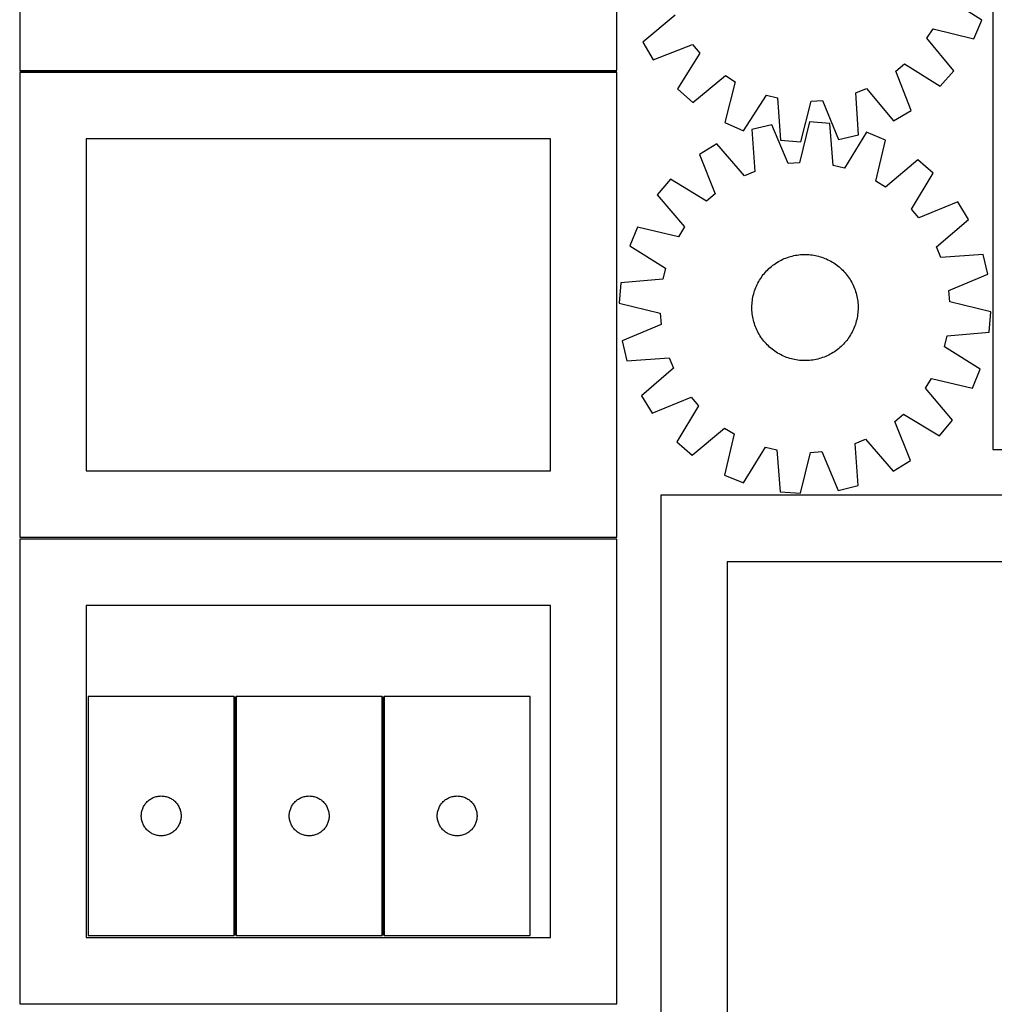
# Model space of a CAD drawing. Header units: millimetres. Extents: x 7 to 1493, y 7 to 2993.
# Tile 2 of 13: x 7 to 741, y 710 to 1452. Entities that reach past the tile are written whole.
import ezdxf

# ---------------------------------------------------------------- set-up
doc = ezdxf.new("R2010")
doc.units = ezdxf.units.MM
doc.layers.add('COMMON', color=5, linetype='CONTINUOUS', true_color=0x0000ff)
doc.layers.add('CUT', color=7, linetype='CONTINUOUS', true_color=0x000000)

msp = doc.modelspace()

# ---------------------------------------------------------------- linework, layer by layer
at = {"layer": 'COMMON'}
for p, q in [((6.581163, 1412.551038), (456.581163, 1412.551038)), ((168.962438, 761.767944), (168.962438, 941.767944)), ((280.462438, 941.767944), (280.462438, 761.767944))]:
    msp.add_line(p, q, dxfattribs=at)
at = {"layer": 'CUT'}
for p, q in [((6.581163, 1763.301039), (6.581163, 1413.301039)), ((456.581163, 1413.301039), (456.581163, 1763.301039)), ((739.867744, 1477.758967), (739.867744, 1127.758967)), ((731.682208, 1451.309739), (704.912128, 1468.40762)), ((500.449849, 1455.006446), (476.140513, 1434.560642)), ((725.60866, 1437.173171), (731.682208, 1451.309739)), ((690.203593, 1437.570534), (694.778987, 1444.822095)), ((694.778987, 1444.822095), (725.60866, 1437.173171)), ((476.140513, 1434.560642), (484.007294, 1421.337772)), ((484.007294, 1421.337772), (513.574829, 1432.94534)), ((513.574829, 1432.94534), (519.057599, 1426.353026)), ((710.379918, 1413.037073), (690.203593, 1437.570534)), ((519.057599, 1426.353026), (502.256147, 1399.395912)), ((666.685763, 1412.787909), (673.278077, 1418.270679)), ((673.278077, 1418.270679), (700.23519, 1401.469227)), ((6.581163, 1413.301039), (456.581163, 1413.301039)), ((456.581163, 1411.801038), (6.581163, 1411.801038)), ((6.581163, 1411.801038), (6.581163, 1061.801038)), ((456.581163, 1061.801038), (456.581163, 1411.801038)), ((513.823993, 1389.251185), (538.357454, 1409.427509)), ((538.357454, 1409.427509), (545.609015, 1404.852115)), ((678.293331, 1383.220374), (666.685763, 1412.787909)), ((700.23519, 1401.469227), (710.379918, 1413.037073)), ((545.609015, 1404.852115), (537.960091, 1374.022442)), ((502.256147, 1399.395912), (513.823993, 1389.251185)), ((552.096659, 1367.948894), (569.19454, 1394.718975)), ((569.19454, 1394.718975), (577.505059, 1392.608372)), ((636.660724, 1396.485642), (644.624656, 1399.662929)), ((638.563307, 1364.778309), (636.660724, 1396.485642)), ((644.624656, 1399.662929), (665.070461, 1375.353593)), ((577.505059, 1392.608372), (579.757393, 1360.923964)), ((595.078897, 1359.516116), (603.067538, 1390.259512)), ((603.067538, 1390.259512), (611.623524, 1390.820301)), ((611.623524, 1390.820301), (623.556641, 1361.382647)), ((665.070461, 1375.353593), (678.293331, 1383.220374)), ((537.960091, 1374.022442), (552.096659, 1367.948894)), ((573.202324, 1372.469252), (558.240365, 1368.881727)), ((585.511373, 1343.186799), (573.202324, 1372.469252)), ((601.653835, 1374.700249), (594.059477, 1343.85709)), ((616.99211, 1373.488688), (601.653835, 1374.700249)), ((619.649936, 1341.835715), (616.99211, 1373.488688)), ((558.240365, 1368.881727), (560.548762, 1337.201354)), ((644.740521, 1366.818493), (627.986797, 1339.831691)), ((658.953694, 1360.926442), (644.740521, 1366.818493)), ((406.581163, 1361.801038), (56.581163, 1361.801038)), ((56.581163, 1361.801038), (56.581163, 1111.801038)), ((406.581163, 1111.801038), (406.581163, 1361.801038)), ((531.870787, 1357.967922), (518.749724, 1349.932484)), ((552.626164, 1333.92236), (531.870787, 1357.967922)), ((579.757393, 1360.923964), (595.078897, 1359.516116)), ((623.556641, 1361.382647), (638.563307, 1364.778309)), ((651.70013, 1330.001362), (658.953694, 1360.926442)), ((518.749724, 1349.932484), (530.734914, 1320.515993)), ((594.059477, 1343.85709), (585.511373, 1343.186799)), ((683.282797, 1346.007979), (659.009678, 1325.51919)), ((694.979584, 1336.012193), (683.282797, 1346.007979)), ((560.548762, 1337.201354), (552.626164, 1333.92236)), ((627.986797, 1339.831691), (619.649936, 1341.835715)), ((678.524659, 1308.842169), (694.979584, 1336.012193)), ((497.043316, 1331.404191), (487.047531, 1319.707404)), ((524.21334, 1314.949266), (497.043316, 1331.404191)), ((659.009678, 1325.51919), (651.70013, 1330.001362)), ((530.734914, 1320.515993), (524.21334, 1314.949266)), ((487.047531, 1319.707404), (507.536319, 1295.434285)), ((713.507878, 1314.305785), (684.091386, 1302.320595)), ((721.543316, 1301.184723), (713.507878, 1314.305785)), ((684.091386, 1302.320595), (678.524659, 1308.842169)), ((697.497753, 1280.429345), (721.543316, 1301.184723)), ((472.129067, 1295.3783), (466.237017, 1281.165127)), ((503.054147, 1288.124736), (472.129067, 1295.3783)), ((507.536319, 1295.434285), (503.054147, 1288.124736)), ((466.237017, 1281.165127), (493.223819, 1264.411403)), ((700.776747, 1272.506747), (697.497753, 1280.429345)), ((576.102152, 1268.005195), (577.157996, 1268.686517)), ((577.157996, 1268.686517), (578.23472, 1269.334338)), ((578.23472, 1269.334338), (579.331261, 1269.948019)), ((579.331261, 1269.948019), (580.446538, 1270.526954)), ((580.446538, 1270.526954), (581.579449, 1271.070571)), ((581.579449, 1271.070571), (582.728876, 1271.578335)), ((582.728876, 1271.578335), (583.893685, 1272.049744)), ((583.893685, 1272.049744), (585.072727, 1272.484332)), ((585.072727, 1272.484332), (586.264838, 1272.881672)), ((586.264838, 1272.881672), (587.468841, 1273.24137)), ((587.468841, 1273.24137), (588.683549, 1273.563072)), ((588.683549, 1273.563072), (589.907762, 1273.846461)), ((589.907762, 1273.846461), (591.140272, 1274.091256)), ((591.140272, 1274.091256), (592.379864, 1274.297217)), ((592.379864, 1274.297217), (593.625313, 1274.464139)), ((593.625313, 1274.464139), (594.875391, 1274.591858)), ((594.875391, 1274.591858), (596.128863, 1274.680249)), ((596.128863, 1274.680249), (597.384494, 1274.729223)), ((597.384494, 1274.729223), (598.641044, 1274.738733)), ((598.641044, 1274.738733), (599.897272, 1274.708769)), ((599.897272, 1274.708769), (601.151939, 1274.63936)), ((601.151939, 1274.63936), (602.403806, 1274.530576)), ((602.403806, 1274.530576), (603.651639, 1274.382524)), ((603.651639, 1274.382524), (604.894206, 1274.195349)), ((604.894206, 1274.195349), (606.130281, 1273.969236)), ((606.130281, 1273.969236), (607.358643, 1273.704409)), ((607.358643, 1273.704409), (608.57808, 1273.401129)), ((608.57808, 1273.401129), (609.78739, 1273.059695)), ((609.78739, 1273.059695), (610.985378, 1272.680445)), ((610.985378, 1272.680445), (612.170863, 1272.263751)), ((612.170863, 1272.263751), (613.342674, 1271.810027)), ((613.342674, 1271.810027), (614.499654, 1271.319718)), ((614.499654, 1271.319718), (615.640663, 1270.793311)), ((615.640663, 1270.793311), (616.764574, 1270.231322)), ((616.764574, 1270.231322), (617.870279, 1269.634309)), ((617.870279, 1269.634309), (618.956684, 1269.002858)), ((618.956684, 1269.002858), (620.02272, 1268.337595)), ((732.457121, 1274.815144), (700.776747, 1272.506747)), ((736.044645, 1259.853185), (732.457121, 1274.815144)), ((493.223819, 1264.411403), (491.219794, 1256.074542)), ((567.703483, 1260.487046), (568.527321, 1261.435887)), ((568.527321, 1261.435887), (569.380555, 1262.358382)), ((569.380555, 1262.358382), (570.262346, 1263.253621)), ((570.262346, 1263.253621), (571.171821, 1264.12072)), ((571.171821, 1264.12072), (572.108083, 1264.958825)), ((572.108083, 1264.958825), (573.07021, 1265.767107)), ((573.07021, 1265.767107), (574.05725, 1266.544769)), ((574.05725, 1266.544769), (575.06823, 1267.291044)), ((575.06823, 1267.291044), (576.102152, 1268.005195)), ((620.02272, 1268.337595), (621.067333, 1267.639175)), ((621.067333, 1267.639175), (622.089492, 1266.908287)), ((622.089492, 1266.908287), (623.08819, 1266.145654)), ((623.08819, 1266.145654), (624.062439, 1265.352026)), ((624.062439, 1265.352026), (625.01128, 1264.528189)), ((625.01128, 1264.528189), (625.933775, 1263.674954)), ((625.933775, 1263.674954), (626.829014, 1262.793164)), ((626.829014, 1262.793164), (627.696114, 1261.883688)), ((627.696114, 1261.883688), (628.534218, 1260.947426)), ((491.219794, 1256.074542), (459.566821, 1253.416716)), ((562.824187, 1253.189181), (563.421201, 1254.294885)), ((563.421201, 1254.294885), (564.052651, 1255.381291)), ((564.052651, 1255.381291), (564.717914, 1256.447326)), ((564.717914, 1256.447326), (565.416334, 1257.491939)), ((565.416334, 1257.491939), (566.147222, 1258.514099)), ((566.147222, 1258.514099), (566.909856, 1259.512796)), ((566.909856, 1259.512796), (567.703483, 1260.487046)), ((628.534218, 1260.947426), (629.3425, 1259.9853)), ((629.3425, 1259.9853), (630.120163, 1258.99826)), ((630.120163, 1258.99826), (630.866437, 1257.987279)), ((630.866437, 1257.987279), (631.580588, 1256.953357)), ((631.580588, 1256.953357), (632.261911, 1255.897513)), ((632.261911, 1255.897513), (632.909732, 1254.820789)), ((632.909732, 1254.820789), (633.523413, 1253.724248)), ((633.523413, 1253.724248), (634.102347, 1252.608971)), ((706.762192, 1247.544136), (736.044645, 1259.853185)), ((459.566821, 1253.416716), (458.35526, 1238.078442)), ((559.65438, 1245.002687), (559.995814, 1246.211997)), ((559.995814, 1246.211997), (560.375064, 1247.409985)), ((560.375064, 1247.409985), (560.791758, 1248.595469)), ((560.791758, 1248.595469), (561.245482, 1249.76728)), ((561.245482, 1249.76728), (561.735791, 1250.924261)), ((561.735791, 1250.924261), (562.262199, 1252.06527)), ((562.262199, 1252.06527), (562.824187, 1253.189181)), ((634.102347, 1252.608971), (634.645965, 1251.476061)), ((634.645965, 1251.476061), (635.153728, 1250.326633)), ((635.153728, 1250.326633), (635.625137, 1249.161824)), ((635.625137, 1249.161824), (636.059726, 1247.982782)), ((636.059726, 1247.982782), (636.457065, 1246.790672)), ((636.457065, 1246.790672), (636.816764, 1245.586668)), ((707.432483, 1238.996032), (706.762192, 1247.544136)), ((558.416149, 1237.576545), (558.524933, 1238.828413)), ((558.524933, 1238.828413), (558.672985, 1240.076246)), ((558.672985, 1240.076246), (558.86016, 1241.318813)), ((558.86016, 1241.318813), (559.086273, 1242.554887)), ((559.086273, 1242.554887), (559.3511, 1243.783249)), ((559.3511, 1243.783249), (559.65438, 1245.002687)), ((636.816764, 1245.586668), (637.138466, 1244.371961)), ((637.138466, 1244.371961), (637.421854, 1243.147748)), ((637.421854, 1243.147748), (637.66665, 1241.915237)), ((637.66665, 1241.915237), (637.87261, 1240.675646)), ((637.87261, 1240.675646), (638.039532, 1239.430196)), ((638.039532, 1239.430196), (638.167252, 1238.180118)), ((738.275643, 1231.401674), (707.432483, 1238.996032)), ((458.35526, 1238.078442), (489.198419, 1230.484084)), ((558.316776, 1235.06565), (558.34674, 1236.321878)), ((558.326286, 1233.809101), (558.316776, 1235.06565)), ((558.375261, 1232.55347), (558.326286, 1233.809101)), ((558.34674, 1236.321878), (558.416149, 1237.576545)), ((558.463651, 1231.299997), (558.375261, 1232.55347)), ((638.214754, 1231.903571), (638.10597, 1230.651703)), ((638.167252, 1238.180118), (638.255642, 1236.926646)), ((638.284162, 1233.158238), (638.214754, 1231.903571)), ((638.255642, 1236.926646), (638.304616, 1235.671015)), ((638.314126, 1234.414466), (638.284162, 1233.158238)), ((638.304616, 1235.671015), (638.314126, 1234.414466)), ((737.064082, 1216.0634), (738.275643, 1231.401674)), ((489.198419, 1230.484084), (489.86871, 1221.93598)), ((558.59137, 1230.04992), (558.463651, 1231.299997)), ((558.758293, 1228.80447), (558.59137, 1230.04992)), ((558.964253, 1227.564879), (558.758293, 1228.80447)), ((559.209048, 1226.332368), (558.964253, 1227.564879)), ((559.492437, 1225.108155), (559.209048, 1226.332368)), ((559.814139, 1223.893448), (559.492437, 1225.108155)), ((636.976523, 1224.477429), (636.635089, 1223.268119)), ((637.279803, 1225.696866), (636.976523, 1224.477429)), ((637.54463, 1226.925229), (637.279803, 1225.696866)), ((637.770742, 1228.161303), (637.54463, 1226.925229)), ((637.957917, 1229.40387), (637.770742, 1228.161303)), ((638.10597, 1230.651703), (637.957917, 1229.40387)), ((489.86871, 1221.93598), (460.586257, 1209.626931)), ((560.173837, 1222.689444), (559.814139, 1223.893448)), ((560.571177, 1221.497333), (560.173837, 1222.689444)), ((561.005765, 1220.318292), (560.571177, 1221.497333)), ((561.477174, 1219.153482), (561.005765, 1220.318292)), ((561.984938, 1218.004055), (561.477174, 1219.153482)), ((562.528555, 1216.871144), (561.984938, 1218.004055)), ((563.10749, 1215.755868), (562.528555, 1216.871144)), ((634.368704, 1217.414846), (633.806716, 1216.290935)), ((634.895112, 1218.555855), (634.368704, 1217.414846)), ((635.38542, 1219.712836), (634.895112, 1218.555855)), ((635.839145, 1220.884646), (635.38542, 1219.712836)), ((636.255838, 1222.070131), (635.839145, 1220.884646)), ((636.635089, 1223.268119), (636.255838, 1222.070131)), ((460.586257, 1209.626931), (464.173782, 1194.664972)), ((563.721171, 1214.659327), (563.10749, 1215.755868)), ((564.368992, 1213.582603), (563.721171, 1214.659327)), ((565.050314, 1212.526759), (564.368992, 1213.582603)), ((565.764465, 1211.492836), (565.050314, 1212.526759)), ((566.51074, 1210.481856), (565.764465, 1211.492836)), ((567.288402, 1209.494816), (566.51074, 1210.481856)), ((568.096685, 1208.53269), (567.288402, 1209.494816)), ((629.721047, 1209.96732), (628.92742, 1208.99307)), ((630.483681, 1210.966017), (629.721047, 1209.96732)), ((631.214568, 1211.988177), (630.483681, 1210.966017)), ((631.912988, 1213.03279), (631.214568, 1211.988177)), ((632.578252, 1214.098825), (631.912988, 1213.03279)), ((633.209702, 1215.185231), (632.578252, 1214.098825)), ((633.806716, 1216.290935), (633.209702, 1215.185231)), ((703.407084, 1205.068712), (705.411108, 1213.405574)), ((705.411108, 1213.405574), (737.064082, 1216.0634)), ((568.934789, 1207.596427), (568.096685, 1208.53269)), ((569.801889, 1206.686952), (568.934789, 1207.596427)), ((570.697128, 1205.805162), (569.801889, 1206.686952)), ((571.619623, 1204.951927), (570.697128, 1205.805162)), ((572.568463, 1204.12809), (571.619623, 1204.951927)), ((573.542713, 1203.334462), (572.568463, 1204.12809)), ((574.54141, 1202.571829), (573.542713, 1203.334462)), ((575.56357, 1201.840941), (574.54141, 1202.571829)), ((576.608183, 1201.142521), (575.56357, 1201.840941)), ((621.562673, 1202.189072), (620.528751, 1201.474921)), ((622.573653, 1202.935347), (621.562673, 1202.189072)), ((623.560693, 1203.713009), (622.573653, 1202.935347)), ((624.522819, 1204.521291), (623.560693, 1203.713009)), ((625.459082, 1205.359396), (624.522819, 1204.521291)), ((626.368557, 1206.226495), (625.459082, 1205.359396)), ((627.250347, 1207.121734), (626.368557, 1206.226495)), ((628.103582, 1208.044229), (627.250347, 1207.121734)), ((628.92742, 1208.99307), (628.103582, 1208.044229)), ((730.393886, 1188.314988), (703.407084, 1205.068712)), ((464.173782, 1194.664972), (495.854155, 1196.973369)), ((495.854155, 1196.973369), (499.133149, 1189.05077)), ((577.674218, 1200.477257), (576.608183, 1201.142521)), ((578.760624, 1199.845807), (577.674218, 1200.477257)), ((579.866328, 1199.248793), (578.760624, 1199.845807)), ((580.990239, 1198.686805), (579.866328, 1199.248793)), ((582.131248, 1198.160397), (580.990239, 1198.686805)), ((583.288229, 1197.670089), (582.131248, 1198.160397)), ((584.46004, 1197.216364), (583.288229, 1197.670089)), ((585.645524, 1196.799671), (584.46004, 1197.216364)), ((586.843513, 1196.42042), (585.645524, 1196.799671)), ((588.052822, 1196.078986), (586.843513, 1196.42042)), ((589.27226, 1195.775706), (588.052822, 1196.078986)), ((590.500622, 1195.510879), (589.27226, 1195.775706)), ((591.736696, 1195.284767), (590.500622, 1195.510879)), ((592.979263, 1195.097592), (591.736696, 1195.284767)), ((594.227096, 1194.94954), (592.979263, 1195.097592)), ((595.478964, 1194.840755), (594.227096, 1194.94954)), ((596.733631, 1194.771347), (595.478964, 1194.840755)), ((597.989859, 1194.741383), (596.733631, 1194.771347)), ((599.246408, 1194.750893), (597.989859, 1194.741383)), ((600.502039, 1194.799867), (599.246408, 1194.750893)), ((601.755512, 1194.888258), (600.502039, 1194.799867)), ((603.00559, 1195.015977), (601.755512, 1194.888258)), ((604.251039, 1195.182899), (603.00559, 1195.015977)), ((605.49063, 1195.38886), (604.251039, 1195.182899)), ((606.723141, 1195.633655), (605.49063, 1195.38886)), ((607.947354, 1195.917043), (606.723141, 1195.633655)), ((609.162062, 1196.238746), (607.947354, 1195.917043)), ((610.366065, 1196.598444), (609.162062, 1196.238746)), ((611.558176, 1196.995784), (610.366065, 1196.598444)), ((612.737218, 1197.430372), (611.558176, 1196.995784)), ((613.902027, 1197.901781), (612.737218, 1197.430372)), ((615.051454, 1198.409544), (613.902027, 1197.901781)), ((616.184365, 1198.953162), (615.051454, 1198.409544)), ((617.299641, 1199.532097), (616.184365, 1198.953162)), ((618.396182, 1200.145778), (617.299641, 1199.532097)), ((619.472906, 1200.793599), (618.396182, 1200.145778)), ((620.528751, 1201.474921), (619.472906, 1200.793599)), ((499.133149, 1189.05077), (475.087587, 1168.295393)), ((724.501836, 1174.101816), (730.393886, 1188.314988)), ((689.094583, 1174.045831), (693.576756, 1181.35538)), ((693.576756, 1181.35538), (724.501836, 1174.101816)), ((709.583372, 1149.772712), (689.094583, 1174.045831)), ((475.087587, 1168.295393), (483.123025, 1155.174331)), ((483.123025, 1155.174331), (512.539517, 1167.15952)), ((512.539517, 1167.15952), (518.106243, 1160.637946)), ((518.106243, 1160.637946), (501.651319, 1133.467922)), ((665.895989, 1148.964123), (672.417563, 1154.53085)), ((672.417563, 1154.53085), (699.587587, 1138.075925)), ((699.587587, 1138.075925), (709.583372, 1149.772712)), ((513.348106, 1123.472137), (537.621224, 1143.960926)), ((537.621224, 1143.960926), (544.930773, 1139.478753)), ((677.881178, 1119.547632), (665.895989, 1148.964123)), ((544.930773, 1139.478753), (537.677209, 1108.553674)), ((636.08214, 1132.278762), (644.004739, 1135.557756)), ((644.004739, 1135.557756), (664.760116, 1111.512194)), ((501.651319, 1133.467922), (513.348106, 1123.472137)), ((551.890382, 1102.661623), (568.644106, 1129.648425)), ((568.644106, 1129.648425), (576.980967, 1127.644401)), ((576.980967, 1127.644401), (579.638793, 1095.991428)), ((638.390537, 1100.598388), (636.08214, 1132.278762)), ((739.867744, 1127.758967), (1189.867744, 1127.758967)), ((594.977067, 1094.779866), (602.571425, 1125.623026)), ((602.571425, 1125.623026), (611.119529, 1126.293317)), ((611.119529, 1126.293317), (623.428578, 1097.010864)), ((664.760116, 1111.512194), (677.881178, 1119.547632)), ((56.581163, 1111.801038), (406.581163, 1111.801038)), ((537.677209, 1108.553674), (551.890382, 1102.661623)), ((623.428578, 1097.010864), (638.390537, 1100.598388)), ((839.79634, 1093.266221), (489.79634, 1093.266221)), ((489.79634, 1093.266221), (489.79634, 643.266221)), ((579.638793, 1095.991428), (594.977067, 1094.779866)), ((6.581163, 1061.801038), (456.581163, 1061.801038)), ((456.619859, 1060.197218), (6.619859, 1060.197218)), ((6.619859, 1060.197218), (6.619859, 710.197218)), ((456.619859, 710.197218), (456.619859, 1060.197218)), ((789.79634, 1043.266221), (539.79634, 1043.266221)), ((539.79634, 1043.266221), (539.79634, 693.266221)), ((406.619859, 1010.197218), (56.619859, 1010.197218)), ((56.619859, 1010.197218), (56.619859, 760.197218)), ((406.619859, 760.197218), (406.619859, 1010.197218)), ((168.212437, 941.767944), (58.212437, 941.767944)), ((58.212437, 941.767944), (58.212437, 761.767944)), ((168.212437, 761.767944), (168.212437, 941.767944)), ((279.712438, 941.767944), (169.712438, 941.767944)), ((169.712438, 941.767944), (169.712438, 761.767944)), ((279.712438, 761.767944), (279.712438, 941.767944)), ((281.212439, 941.767944), (281.212439, 761.767944)), ((391.212439, 941.767944), (281.212439, 941.767944)), ((391.212439, 761.767944), (391.212439, 941.767944)), ((100.767282, 860.1416), (101.214849, 860.771159)), ((101.214849, 860.771159), (101.694231, 861.376842)), ((101.694231, 861.376842), (102.204157, 861.957045)), ((102.204157, 861.957045), (102.743275, 862.510227)), ((102.743275, 862.510227), (103.310156, 863.034923)), ((103.310156, 863.034923), (103.903295, 863.529742)), ((103.903295, 863.529742), (104.521121, 863.99337)), ((104.521121, 863.99337), (105.161995, 864.424578)), ((105.161995, 864.424578), (105.824216, 864.822223)), ((105.824216, 864.822223), (106.506031, 865.185251)), ((106.506031, 865.185251), (107.205629, 865.512698)), ((107.205629, 865.512698), (107.921156, 865.803697)), ((107.921156, 865.803697), (108.650715, 866.057475)), ((108.650715, 866.057475), (109.392371, 866.27336)), ((109.392371, 866.27336), (110.144156, 866.45078)), ((110.144156, 866.45078), (110.904079, 866.589263)), ((110.904079, 866.589263), (111.670123, 866.688443)), ((111.670123, 866.688443), (112.440256, 866.748056)), ((112.440256, 866.748056), (113.212437, 866.767944)), ((113.212437, 866.767944), (113.984619, 866.748056)), ((113.984619, 866.748056), (114.754752, 866.688443)), ((114.754752, 866.688443), (115.520796, 866.589263)), ((115.520796, 866.589263), (116.280718, 866.45078)), ((116.280718, 866.45078), (117.032504, 866.27336)), ((117.032504, 866.27336), (117.77416, 866.057475)), ((117.77416, 866.057475), (118.503719, 865.803697)), ((118.503719, 865.803697), (119.219246, 865.512698)), ((119.219246, 865.512698), (119.918844, 865.185251)), ((119.918844, 865.185251), (120.600658, 864.822223)), ((120.600658, 864.822223), (121.26288, 864.424578)), ((121.26288, 864.424578), (121.903754, 863.99337)), ((121.903754, 863.99337), (122.52158, 863.529742)), ((122.52158, 863.529742), (123.114719, 863.034923)), ((123.114719, 863.034923), (123.6816, 862.510227)), ((123.6816, 862.510227), (124.220718, 861.957045)), ((124.220718, 861.957045), (124.730644, 861.376842)), ((124.730644, 861.376842), (125.210026, 860.771159)), ((125.210026, 860.771159), (125.657593, 860.1416)), ((212.267283, 860.1416), (212.71485, 860.771159)), ((212.71485, 860.771159), (213.194232, 861.376842)), ((213.194232, 861.376842), (213.704158, 861.957045)), ((213.704158, 861.957045), (214.243276, 862.510227)), ((214.243276, 862.510227), (214.810157, 863.034923)), ((214.810157, 863.034923), (215.403296, 863.529742)), ((215.403296, 863.529742), (216.021122, 863.99337)), ((216.021122, 863.99337), (216.661996, 864.424578)), ((216.661996, 864.424578), (217.324217, 864.822223)), ((217.324217, 864.822223), (218.006032, 865.185251)), ((218.006032, 865.185251), (218.70563, 865.512698)), ((218.70563, 865.512698), (219.421157, 865.803697)), ((219.421157, 865.803697), (220.150716, 866.057475)), ((220.150716, 866.057475), (220.892372, 866.27336)), ((220.892372, 866.27336), (221.644157, 866.45078)), ((221.644157, 866.45078), (222.40408, 866.589263)), ((222.40408, 866.589263), (223.170124, 866.688443)), ((223.170124, 866.688443), (223.940257, 866.748056)), ((223.940257, 866.748056), (224.712438, 866.767944)), ((224.712438, 866.767944), (225.48462, 866.748056)), ((225.48462, 866.748056), (226.254753, 866.688443)), ((226.254753, 866.688443), (227.020797, 866.589263)), ((227.020797, 866.589263), (227.780719, 866.45078)), ((227.780719, 866.45078), (228.532505, 866.27336)), ((228.532505, 866.27336), (229.274161, 866.057475)), ((229.274161, 866.057475), (230.00372, 865.803697)), ((230.00372, 865.803697), (230.719247, 865.512698)), ((230.719247, 865.512698), (231.418845, 865.185251)), ((231.418845, 865.185251), (232.100659, 864.822223)), ((232.100659, 864.822223), (232.762881, 864.424578)), ((232.762881, 864.424578), (233.403755, 863.99337)), ((233.403755, 863.99337), (234.021581, 863.529742)), ((234.021581, 863.529742), (234.61472, 863.034923)), ((234.61472, 863.034923), (235.181601, 862.510227)), ((235.181601, 862.510227), (235.720719, 861.957045)), ((235.720719, 861.957045), (236.230645, 861.376842)), ((236.230645, 861.376842), (236.710027, 860.771159)), ((236.710027, 860.771159), (237.157594, 860.1416)), ((323.767284, 860.1416), (324.214851, 860.771159)), ((324.214851, 860.771159), (324.694233, 861.376842)), ((324.694233, 861.376842), (325.204159, 861.957045)), ((325.204159, 861.957045), (325.743277, 862.510227)), ((325.743277, 862.510227), (326.310158, 863.034923)), ((326.310158, 863.034923), (326.903297, 863.529742)), ((326.903297, 863.529742), (327.521123, 863.99337)), ((327.521123, 863.99337), (328.161997, 864.424578)), ((328.161997, 864.424578), (328.824218, 864.822223)), ((328.824218, 864.822223), (329.506033, 865.185251)), ((329.506033, 865.185251), (330.205631, 865.512698)), ((330.205631, 865.512698), (330.921158, 865.803697)), ((330.921158, 865.803697), (331.650717, 866.057475)), ((331.650717, 866.057475), (332.392373, 866.27336)), ((332.392373, 866.27336), (333.144158, 866.45078)), ((333.144158, 866.45078), (333.904081, 866.589263)), ((333.904081, 866.589263), (334.670125, 866.688443)), ((334.670125, 866.688443), (335.440258, 866.748056)), ((335.440258, 866.748056), (336.212439, 866.767944)), ((336.212439, 866.767944), (336.984621, 866.748056)), ((336.984621, 866.748056), (337.754754, 866.688443)), ((337.754754, 866.688443), (338.520798, 866.589263)), ((338.520798, 866.589263), (339.28072, 866.45078)), ((339.28072, 866.45078), (340.032506, 866.27336)), ((340.032506, 866.27336), (340.774162, 866.057475)), ((340.774162, 866.057475), (341.503721, 865.803697)), ((341.503721, 865.803697), (342.219248, 865.512698)), ((342.219248, 865.512698), (342.918846, 865.185251)), ((342.918846, 865.185251), (343.60066, 864.822223)), ((343.60066, 864.822223), (344.262882, 864.424578)), ((344.262882, 864.424578), (344.903756, 863.99337)), ((344.903756, 863.99337), (345.521582, 863.529742)), ((345.521582, 863.529742), (346.114721, 863.034923)), ((346.114721, 863.034923), (346.681602, 862.510227)), ((346.681602, 862.510227), (347.22072, 861.957045)), ((347.22072, 861.957045), (347.730646, 861.376842)), ((347.730646, 861.376842), (348.210028, 860.771159)), ((348.210028, 860.771159), (348.657595, 860.1416)), ((98.257175, 852.925576), (98.336597, 853.69392)), ((98.336597, 853.69392), (98.455468, 854.457156)), ((98.455468, 854.457156), (98.613472, 855.213261)), ((98.613472, 855.213261), (98.810189, 855.960229)), ((98.810189, 855.960229), (99.045099, 856.69608)), ((99.045099, 856.69608), (99.317578, 857.418863)), ((99.317578, 857.418863), (99.626904, 858.12666)), ((99.626904, 858.12666), (99.972255, 858.817596)), ((99.972255, 858.817596), (100.352718, 859.489836)), ((100.352718, 859.489836), (100.767282, 860.1416)), ((125.657593, 860.1416), (126.072157, 859.489836)), ((126.072157, 859.489836), (126.452619, 858.817596)), ((126.452619, 858.817596), (126.797971, 858.12666)), ((126.797971, 858.12666), (127.107297, 857.418863)), ((127.107297, 857.418863), (127.379776, 856.69608)), ((127.379776, 856.69608), (127.614686, 855.960229)), ((127.614686, 855.960229), (127.811403, 855.213261)), ((127.811403, 855.213261), (127.969407, 854.457156)), ((127.969407, 854.457156), (128.088278, 853.69392)), ((128.088278, 853.69392), (128.1677, 852.925576)), ((209.757176, 852.925576), (209.836598, 853.69392)), ((209.836598, 853.69392), (209.955469, 854.457156)), ((209.955469, 854.457156), (210.113473, 855.213261)), ((210.113473, 855.213261), (210.31019, 855.960229)), ((210.31019, 855.960229), (210.5451, 856.69608)), ((210.5451, 856.69608), (210.817579, 857.418863)), ((210.817579, 857.418863), (211.126905, 858.12666)), ((211.126905, 858.12666), (211.472256, 858.817596)), ((211.472256, 858.817596), (211.852719, 859.489836)), ((211.852719, 859.489836), (212.267283, 860.1416)), ((237.157594, 860.1416), (237.572158, 859.489836)), ((237.572158, 859.489836), (237.95262, 858.817596)), ((237.95262, 858.817596), (238.297972, 858.12666)), ((238.297972, 858.12666), (238.607298, 857.418863)), ((238.607298, 857.418863), (238.879777, 856.69608)), ((238.879777, 856.69608), (239.114687, 855.960229)), ((239.114687, 855.960229), (239.311404, 855.213261)), ((239.311404, 855.213261), (239.469408, 854.457156)), ((239.469408, 854.457156), (239.588279, 853.69392)), ((239.588279, 853.69392), (239.667701, 852.925576)), ((321.257177, 852.925576), (321.336599, 853.69392)), ((321.336599, 853.69392), (321.45547, 854.457156)), ((321.45547, 854.457156), (321.613474, 855.213261)), ((321.613474, 855.213261), (321.810191, 855.960229)), ((321.810191, 855.960229), (322.045101, 856.69608)), ((322.045101, 856.69608), (322.31758, 857.418863)), ((322.31758, 857.418863), (322.626906, 858.12666)), ((322.626906, 858.12666), (322.972257, 858.817596)), ((322.972257, 858.817596), (323.35272, 859.489836)), ((323.35272, 859.489836), (323.767284, 860.1416)), ((348.657595, 860.1416), (349.072159, 859.489836)), ((349.072159, 859.489836), (349.452621, 858.817596)), ((349.452621, 858.817596), (349.797973, 858.12666)), ((349.797973, 858.12666), (350.107299, 857.418863)), ((350.107299, 857.418863), (350.379778, 856.69608)), ((350.379778, 856.69608), (350.614688, 855.960229)), ((350.614688, 855.960229), (350.811405, 855.213261)), ((350.811405, 855.213261), (350.969409, 854.457156)), ((350.969409, 854.457156), (351.08828, 853.69392)), ((351.08828, 853.69392), (351.167702, 852.925576)), ((98.21741, 852.154163), (98.257175, 852.925576)), ((98.21741, 851.381726), (98.21741, 852.154163)), ((98.257175, 850.610313), (98.21741, 851.381726)), ((98.336597, 849.841969), (98.257175, 850.610313)), ((98.455468, 849.078733), (98.336597, 849.841969)), ((98.613472, 848.322628), (98.455468, 849.078733)), ((98.810189, 847.57566), (98.613472, 848.322628)), ((99.045099, 846.839809), (98.810189, 847.57566)), ((99.317578, 846.117026), (99.045099, 846.839809)), ((99.626904, 845.409229), (99.317578, 846.117026)), ((127.107297, 846.117026), (126.797971, 845.409229)), ((127.379776, 846.839809), (127.107297, 846.117026)), ((127.614686, 847.57566), (127.379776, 846.839809)), ((127.811403, 848.322628), (127.614686, 847.57566)), ((127.969407, 849.078733), (127.811403, 848.322628)), ((128.088278, 849.841969), (127.969407, 849.078733)), ((128.1677, 850.610313), (128.088278, 849.841969)), ((128.1677, 852.925576), (128.207464, 852.154163)), ((128.207464, 851.381726), (128.1677, 850.610313)), ((128.207464, 852.154163), (128.207464, 851.381726)), ((209.717411, 852.154163), (209.757176, 852.925576)), ((209.717411, 851.381726), (209.717411, 852.154163)), ((209.757176, 850.610313), (209.717411, 851.381726)), ((209.836598, 849.841969), (209.757176, 850.610313)), ((209.955469, 849.078733), (209.836598, 849.841969)), ((210.113473, 848.322628), (209.955469, 849.078733)), ((210.31019, 847.57566), (210.113473, 848.322628)), ((210.5451, 846.839809), (210.31019, 847.57566)), ((210.817579, 846.117026), (210.5451, 846.839809)), ((211.126905, 845.409229), (210.817579, 846.117026)), ((238.607298, 846.117026), (238.297972, 845.409229)), ((238.879777, 846.839809), (238.607298, 846.117026)), ((239.114687, 847.57566), (238.879777, 846.839809)), ((239.311404, 848.322628), (239.114687, 847.57566)), ((239.469408, 849.078733), (239.311404, 848.322628)), ((239.588279, 849.841969), (239.469408, 849.078733)), ((239.667701, 850.610313), (239.588279, 849.841969)), ((239.667701, 852.925576), (239.707465, 852.154163)), ((239.707465, 851.381726), (239.667701, 850.610313)), ((239.707465, 852.154163), (239.707465, 851.381726)), ((321.217412, 852.154163), (321.257177, 852.925576)), ((321.217412, 851.381726), (321.217412, 852.154163)), ((321.257177, 850.610313), (321.217412, 851.381726)), ((321.336599, 849.841969), (321.257177, 850.610313)), ((321.45547, 849.078733), (321.336599, 849.841969)), ((321.613474, 848.322628), (321.45547, 849.078733)), ((321.810191, 847.57566), (321.613474, 848.322628)), ((322.045101, 846.839809), (321.810191, 847.57566)), ((322.31758, 846.117026), (322.045101, 846.839809)), ((322.626906, 845.409229), (322.31758, 846.117026)), ((350.107299, 846.117026), (349.797973, 845.409229)), ((350.379778, 846.839809), (350.107299, 846.117026)), ((350.614688, 847.57566), (350.379778, 846.839809)), ((350.811405, 848.322628), (350.614688, 847.57566)), ((350.969409, 849.078733), (350.811405, 848.322628)), ((351.08828, 849.841969), (350.969409, 849.078733)), ((351.167702, 850.610313), (351.08828, 849.841969)), ((351.167702, 852.925576), (351.207466, 852.154163)), ((351.207466, 851.381726), (351.167702, 850.610313)), ((351.207466, 852.154163), (351.207466, 851.381726)), ((99.972255, 844.718293), (99.626904, 845.409229)), ((100.352718, 844.046052), (99.972255, 844.718293)), ((100.767282, 843.394289), (100.352718, 844.046052)), ((101.214849, 842.76473), (100.767282, 843.394289)), ((101.694231, 842.159047), (101.214849, 842.76473)), ((102.204157, 841.578844), (101.694231, 842.159047)), ((102.743275, 841.025662), (102.204157, 841.578844)), ((103.310156, 840.500966), (102.743275, 841.025662)), ((103.903295, 840.006147), (103.310156, 840.500966)), ((104.521121, 839.542519), (103.903295, 840.006147)), ((105.161995, 839.111311), (104.521121, 839.542519)), ((105.824216, 838.713666), (105.161995, 839.111311)), ((106.506031, 838.350638), (105.824216, 838.713666)), ((107.205629, 838.023191), (106.506031, 838.350638)), ((119.918844, 838.350638), (119.219246, 838.023191)), ((120.600658, 838.713666), (119.918844, 838.350638)), ((121.26288, 839.111311), (120.600658, 838.713666)), ((121.903754, 839.542519), (121.26288, 839.111311)), ((122.52158, 840.006147), (121.903754, 839.542519)), ((123.114719, 840.500966), (122.52158, 840.006147)), ((123.6816, 841.025662), (123.114719, 840.500966)), ((124.220718, 841.578844), (123.6816, 841.025662)), ((124.730644, 842.159047), (124.220718, 841.578844)), ((125.210026, 842.76473), (124.730644, 842.159047)), ((125.657593, 843.394289), (125.210026, 842.76473)), ((126.072157, 844.046052), (125.657593, 843.394289)), ((126.452619, 844.718293), (126.072157, 844.046052)), ((126.797971, 845.409229), (126.452619, 844.718293)), ((211.472256, 844.718293), (211.126905, 845.409229)), ((211.852719, 844.046052), (211.472256, 844.718293)), ((212.267283, 843.394289), (211.852719, 844.046052)), ((212.71485, 842.76473), (212.267283, 843.394289)), ((213.194232, 842.159047), (212.71485, 842.76473)), ((213.704158, 841.578844), (213.194232, 842.159047)), ((214.243276, 841.025662), (213.704158, 841.578844)), ((214.810157, 840.500966), (214.243276, 841.025662)), ((215.403296, 840.006147), (214.810157, 840.500966)), ((216.021122, 839.542519), (215.403296, 840.006147)), ((216.661996, 839.111311), (216.021122, 839.542519)), ((217.324217, 838.713666), (216.661996, 839.111311)), ((218.006032, 838.350638), (217.324217, 838.713666)), ((218.70563, 838.023191), (218.006032, 838.350638)), ((231.418845, 838.350638), (230.719247, 838.023191)), ((232.100659, 838.713666), (231.418845, 838.350638)), ((232.762881, 839.111311), (232.100659, 838.713666)), ((233.403755, 839.542519), (232.762881, 839.111311)), ((234.021581, 840.006147), (233.403755, 839.542519)), ((234.61472, 840.500966), (234.021581, 840.006147)), ((235.181601, 841.025662), (234.61472, 840.500966)), ((235.720719, 841.578844), (235.181601, 841.025662)), ((236.230645, 842.159047), (235.720719, 841.578844)), ((236.710027, 842.76473), (236.230645, 842.159047)), ((237.157594, 843.394289), (236.710027, 842.76473)), ((237.572158, 844.046052), (237.157594, 843.394289)), ((237.95262, 844.718293), (237.572158, 844.046052)), ((238.297972, 845.409229), (237.95262, 844.718293)), ((322.972257, 844.718293), (322.626906, 845.409229)), ((323.35272, 844.046052), (322.972257, 844.718293)), ((323.767284, 843.394289), (323.35272, 844.046052)), ((324.214851, 842.76473), (323.767284, 843.394289)), ((324.694233, 842.159047), (324.214851, 842.76473)), ((325.204159, 841.578844), (324.694233, 842.159047)), ((325.743277, 841.025662), (325.204159, 841.578844)), ((326.310158, 840.500966), (325.743277, 841.025662)), ((326.903297, 840.006147), (326.310158, 840.500966)), ((327.521123, 839.542519), (326.903297, 840.006147)), ((328.161997, 839.111311), (327.521123, 839.542519)), ((328.824218, 838.713666), (328.161997, 839.111311)), ((329.506033, 838.350638), (328.824218, 838.713666)), ((330.205631, 838.023191), (329.506033, 838.350638)), ((342.918846, 838.350638), (342.219248, 838.023191)), ((343.60066, 838.713666), (342.918846, 838.350638)), ((344.262882, 839.111311), (343.60066, 838.713666)), ((344.903756, 839.542519), (344.262882, 839.111311)), ((345.521582, 840.006147), (344.903756, 839.542519)), ((346.114721, 840.500966), (345.521582, 840.006147)), ((346.681602, 841.025662), (346.114721, 840.500966)), ((347.22072, 841.578844), (346.681602, 841.025662)), ((347.730646, 842.159047), (347.22072, 841.578844)), ((348.210028, 842.76473), (347.730646, 842.159047)), ((348.657595, 843.394289), (348.210028, 842.76473)), ((349.072159, 844.046052), (348.657595, 843.394289)), ((349.452621, 844.718293), (349.072159, 844.046052)), ((349.797973, 845.409229), (349.452621, 844.718293)), ((107.921156, 837.732192), (107.205629, 838.023191)), ((108.650715, 837.478414), (107.921156, 837.732192)), ((109.392371, 837.262529), (108.650715, 837.478414)), ((110.144156, 837.085109), (109.392371, 837.262529)), ((110.904079, 836.946626), (110.144156, 837.085109)), ((111.670123, 836.847446), (110.904079, 836.946626)), ((112.440256, 836.787833), (111.670123, 836.847446)), ((113.212437, 836.767944), (112.440256, 836.787833)), ((113.984619, 836.787833), (113.212437, 836.767944)), ((114.754752, 836.847446), (113.984619, 836.787833)), ((115.520796, 836.946626), (114.754752, 836.847446)), ((116.280718, 837.085109), (115.520796, 836.946626)), ((117.032504, 837.262529), (116.280718, 837.085109)), ((117.77416, 837.478414), (117.032504, 837.262529)), ((118.503719, 837.732192), (117.77416, 837.478414)), ((119.219246, 838.023191), (118.503719, 837.732192)), ((219.421157, 837.732192), (218.70563, 838.023191)), ((220.150716, 837.478414), (219.421157, 837.732192)), ((220.892372, 837.262529), (220.150716, 837.478414)), ((221.644157, 837.085109), (220.892372, 837.262529)), ((222.40408, 836.946626), (221.644157, 837.085109)), ((223.170124, 836.847446), (222.40408, 836.946626)), ((223.940257, 836.787833), (223.170124, 836.847446)), ((224.712438, 836.767944), (223.940257, 836.787833)), ((225.48462, 836.787833), (224.712438, 836.767944)), ((226.254753, 836.847446), (225.48462, 836.787833)), ((227.020797, 836.946626), (226.254753, 836.847446)), ((227.780719, 837.085109), (227.020797, 836.946626)), ((228.532505, 837.262529), (227.780719, 837.085109)), ((229.274161, 837.478414), (228.532505, 837.262529)), ((230.00372, 837.732192), (229.274161, 837.478414)), ((230.719247, 838.023191), (230.00372, 837.732192)), ((330.921158, 837.732192), (330.205631, 838.023191)), ((331.650717, 837.478414), (330.921158, 837.732192)), ((332.392373, 837.262529), (331.650717, 837.478414)), ((333.144158, 837.085109), (332.392373, 837.262529)), ((333.904081, 836.946626), (333.144158, 837.085109)), ((334.670125, 836.847446), (333.904081, 836.946626)), ((335.440258, 836.787833), (334.670125, 836.847446)), ((336.212439, 836.767944), (335.440258, 836.787833)), ((336.984621, 836.787833), (336.212439, 836.767944)), ((337.754754, 836.847446), (336.984621, 836.787833)), ((338.520798, 836.946626), (337.754754, 836.847446)), ((339.28072, 837.085109), (338.520798, 836.946626)), ((340.032506, 837.262529), (339.28072, 837.085109)), ((340.774162, 837.478414), (340.032506, 837.262529)), ((341.503721, 837.732192), (340.774162, 837.478414)), ((342.219248, 838.023191), (341.503721, 837.732192)), ((56.619859, 760.197218), (406.619859, 760.197218)), ((58.212437, 761.767944), (168.212437, 761.767944)), ((169.712438, 761.767944), (279.712438, 761.767944)), ((281.212439, 761.767944), (391.212439, 761.767944)), ((6.619859, 710.197218), (456.619859, 710.197218))]:
    msp.add_line(p, q, dxfattribs=at)

doc.saveas('drawing.dxf')
